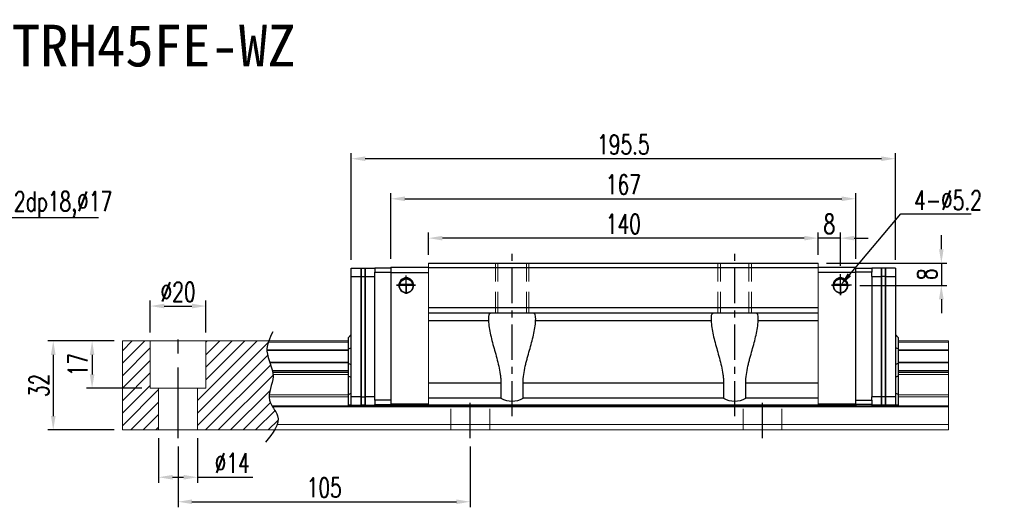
# Model space of a CAD drawing. Header units: millimetres. Extents: x 740 to 1274, y 165 to 624.
# Tile 3 of 3: x 920 to 1274, y 165 to 340. Entities that reach past the tile are written whole.
import ezdxf
from ezdxf import colors
from ezdxf.entities.mleader import LeaderData, LeaderLine
from ezdxf.enums import TextEntityAlignment as Align
from ezdxf.math import Vec2, Vec3

# ---------------------------------------------------------------- set-up
doc = ezdxf.new("R2010")
doc.units = ezdxf.units.MM
doc.header["$LTSCALE"] = 2
doc.header["$PDSIZE"] = -1
for name, pattern in [('CENTER', [10.16, 6.35, -1.27, 1.27, -1.27]), ('DASHED', [0.75, 0.5, -0.25]), ('HIDDEN', [1.905, 1.27, -0.635])]:
    doc.linetypes.add(name, pattern=pattern)
for name, color, linetype in [('2', 7, 'Continuous'), ('CHA', 2, 'Continuous'), ('CL', 1, 'CENTER'), ('DIM', 4, 'Continuous'), ('HID', 2, 'DASHED'), ('OUT', 3, 'Continuous')]:
    doc.layers.add(name, color=color, linetype=linetype)
doc.styles.add('DIM-7', font='SIMPLEX.shx', dxfattribs={"width": 0.7, "bigfont": 'chineset.shx'})
doc.styles.add('T', font='kaiu.ttf')
doc.dimstyles.new('CNS', dxfattribs={"dimtxt": 3.5, "dimasz": 2.5, "dimexe": 1, "dimexo": 1.5, "dimgap": 0.09, "dimtad": 0, "dimdsep": 46, "dimtxsty": 'DIM-7', "dimcen": 0.09, "dimclrd": 1, "dimclre": 1, "dimclrt": 4, "dimadec": 0, "dimazin": 0, "dimtfac": 1, "dimtix": 1, "dimtmove": 2, "dimatfit": 3, "dimfxl": 1, "dimtvp": 0.971429, "dimtolj": 1, "dimarcsym": 0})

# ---------------------------------------------------------------- blocks, each defined once
blk = doc.blocks.new('*D7')
at = {"color": 7, "lineweight": -2}
for p, q in [((977.14, 186.53), (977.14, 164.72)), ((1082.14, 186.53), (1082.14, 164.72)), ((982.14, 166.72), (1077.14, 166.72))]:
    blk.add_line(p, q, dxfattribs=at)
at = {"color": 7}
for points in [[(982.14, 167.55), (982.14, 165.88), (977.14, 166.72)], [(1077.14, 167.55), (1077.14, 165.88), (1082.14, 166.72)]]:
    blk.add_solid(points, dxfattribs=at)
at = {"layer": 'DEFPOINTS', "color": 0}
for p in [(977.14, 189.53), (1082.14, 189.53), (1082.14, 166.72)]:
    blk.add_point(p, dxfattribs=at)
at = {"color": 7, "insert": (1029.64, 171.82), "char_height": 7, "attachment_point": 5, "style": 'DIM-7'}
blk.add_mtext('\\A1;105', dxfattribs=at)
blk = doc.blocks.new('*D14')
at = {"color": 7, "lineweight": -2}
for p, q in [((967.14, 227.53), (967.14, 239.08)), ((972.14, 237.08), (982.14, 237.08)), ((987.14, 227.53), (987.14, 239.08))]:
    blk.add_line(p, q, dxfattribs=at)
at = {"color": 7}
for points in [[(972.14, 237.92), (972.14, 236.25), (967.14, 237.08)], [(982.14, 237.92), (982.14, 236.25), (987.14, 237.08)]]:
    blk.add_solid(points, dxfattribs=at)
at = {"layer": 'DEFPOINTS', "color": 0}
for p in [(987.14, 237.08), (967.14, 224.53), (987.14, 224.53)]:
    blk.add_point(p, dxfattribs=at)
at = {"color": 7, "insert": (977.14, 242.18), "char_height": 7, "attachment_point": 5, "style": 'DIM-7'}
blk.add_mtext('\\A1;%%C20', dxfattribs=at)
blk = doc.blocks.new('*D15')
at = {"color": 7, "lineweight": -2}
for p, q in [((954.14, 224.53), (944.24, 224.53)), ((946.24, 219.53), (946.24, 212.53)), ((964.14, 207.53), (944.24, 207.53))]:
    blk.add_line(p, q, dxfattribs=at)
at = {"color": 7}
for points in [[(945.41, 219.53), (947.08, 219.53), (946.24, 224.53)], [(945.41, 212.53), (947.08, 212.53), (946.24, 207.53)]]:
    blk.add_solid(points, dxfattribs=at)
at = {"layer": 'DEFPOINTS', "color": 0}
for p in [(957.14, 224.53), (946.24, 207.53), (967.14, 207.53)]:
    blk.add_point(p, dxfattribs=at)
at = {"color": 7, "insert": (941.14, 216.03), "char_height": 7, "attachment_point": 5, "rotation": 90, "style": 'DIM-7'}
blk.add_mtext('\\A1;17', dxfattribs=at)
blk = doc.blocks.new('*D16')
at = {"color": 7, "lineweight": -2}
for p, q in [((954.14, 224.53), (930.28, 224.53)), ((932.28, 219.53), (932.28, 197.53)), ((954.14, 192.53), (930.28, 192.53))]:
    blk.add_line(p, q, dxfattribs=at)
at = {"color": 7}
for points in [[(931.45, 219.53), (933.12, 219.53), (932.28, 224.53)], [(931.45, 197.53), (933.12, 197.53), (932.28, 192.53)]]:
    blk.add_solid(points, dxfattribs=at)
at = {"layer": 'DEFPOINTS', "color": 0}
for p in [(957.14, 224.53), (932.28, 192.53), (957.14, 192.53)]:
    blk.add_point(p, dxfattribs=at)
at = {"color": 7, "insert": (927.18, 208.53), "char_height": 7, "attachment_point": 5, "rotation": 90, "style": 'DIM-7'}
blk.add_mtext('\\A1;32', dxfattribs=at)
blk = doc.blocks.new('*D17')
at = {"color": 7, "lineweight": -2}
for p, q in [((1207.14, 255.53), (1207.14, 263.5)), ((1215.14, 251.53), (1215.14, 263.5)), ((1202.14, 261.5), (1197.14, 261.5)), ((1215.14, 261.5), (1207.14, 261.5)), ((1220.14, 261.5), (1225.14, 261.5))]:
    blk.add_line(p, q, dxfattribs=at)
at = {"color": 7}
for points in [[(1202.14, 262.33), (1202.14, 260.67), (1207.14, 261.5)], [(1220.14, 262.33), (1220.14, 260.67), (1215.14, 261.5)]]:
    blk.add_solid(points, dxfattribs=at)
at = {"layer": 'DEFPOINTS', "color": 0}
for p in [(1207.14, 261.5), (1207.14, 252.53), (1215.14, 248.53)]:
    blk.add_point(p, dxfattribs=at)
at = {"color": 7, "insert": (1211.14, 266.6), "char_height": 7, "attachment_point": 5, "style": 'DIM-7'}
blk.add_mtext('\\A1;8', dxfattribs=at)
blk = doc.blocks.new('*D19')
at = {"color": 7, "lineweight": -2}
for p, q in [((1067.14, 255.53), (1067.14, 263.5)), ((1207.14, 255.53), (1207.14, 263.5)), ((1202.14, 261.5), (1072.14, 261.5))]:
    blk.add_line(p, q, dxfattribs=at)
at = {"color": 7}
for points in [[(1072.14, 262.33), (1072.14, 260.67), (1067.14, 261.5)], [(1202.14, 262.33), (1202.14, 260.67), (1207.14, 261.5)]]:
    blk.add_solid(points, dxfattribs=at)
at = {"layer": 'DEFPOINTS', "color": 0}
for p in [(1067.14, 261.5), (1067.14, 252.53), (1207.14, 252.53)]:
    blk.add_point(p, dxfattribs=at)
at = {"color": 7, "insert": (1137.14, 266.6), "char_height": 7, "attachment_point": 5, "style": 'DIM-7'}
blk.add_mtext('\\A1;140', dxfattribs=at)
blk = doc.blocks.new('*D6')
at = {"color": 7, "lineweight": -2}
for p, q in [((1039.39, 253.68), (1039.39, 292.05)), ((1234.89, 253.68), (1234.89, 292.05)), ((1229.89, 290.05), (1044.39, 290.05))]:
    blk.add_line(p, q, dxfattribs=at)
at = {"color": 7}
for points in [[(1044.39, 290.89), (1044.39, 289.22), (1039.39, 290.05)], [(1229.89, 290.89), (1229.89, 289.22), (1234.89, 290.05)]]:
    blk.add_solid(points, dxfattribs=at)
at = {"layer": 'DEFPOINTS', "color": 0}
for p in [(1039.39, 290.05), (1039.39, 250.68), (1234.89, 250.68)]:
    blk.add_point(p, dxfattribs=at)
at = {"color": 7, "insert": (1137.14, 295.15), "char_height": 7, "attachment_point": 5, "style": 'DIM-7'}
blk.add_mtext('\\A1;195.5', dxfattribs=at)
blk = doc.blocks.new('*D20')
at = {"color": 7, "lineweight": -2}
for p, q in [((1251.41, 257.53), (1251.41, 262.53)), ((1210.14, 252.53), (1253.41, 252.53)), ((1251.41, 252.53), (1251.41, 244.53)), ((1222.14, 244.53), (1253.41, 244.53)), ((1251.41, 239.53), (1251.41, 234.53))]:
    blk.add_line(p, q, dxfattribs=at)
at = {"color": 7}
for points in [[(1250.58, 257.53), (1252.24, 257.53), (1251.41, 252.53)], [(1250.58, 239.53), (1252.24, 239.53), (1251.41, 244.53)]]:
    blk.add_solid(points, dxfattribs=at)
at = {"layer": 'DEFPOINTS', "color": 0}
for p in [(1207.14, 252.53), (1219.14, 244.53), (1251.41, 244.53)]:
    blk.add_point(p, dxfattribs=at)
at = {"color": 7, "insert": (1246.31, 248.53), "char_height": 7, "attachment_point": 5, "rotation": 90, "style": 'DIM-7'}
blk.add_mtext('\\A1;8', dxfattribs=at)
blk = doc.blocks.new('*D22')
at = {"layer": 'DEFPOINTS', "color": 0}
for p in [(1220.64, 275.66), (1053.64, 251.03), (1220.64, 251.03)]:
    blk.add_point(p, dxfattribs=at)
at = {"layer": 'DIM', "color": 7, "lineweight": -2}
for p, q in [((1053.64, 254.03), (1053.64, 277.66)), ((1220.64, 254.03), (1220.64, 277.66)), ((1058.64, 275.66), (1215.64, 275.66))]:
    blk.add_line(p, q, dxfattribs=at)
at = {"layer": 'DIM', "color": 7}
for points in [[(1058.64, 276.49), (1058.64, 274.82), (1053.64, 275.66)], [(1215.64, 276.49), (1215.64, 274.82), (1220.64, 275.66)]]:
    blk.add_solid(points, dxfattribs=at)
at = {"layer": 'DIM', "color": 7, "insert": (1137.14, 280.76), "char_height": 7, "attachment_point": 5, "style": 'DIM-7'}
blk.add_mtext('\\A1;167', dxfattribs=at)
blk = doc.blocks.new('*D27')
at = {"color": 7, "lineweight": -2}
for p, q in [((970.14, 189.53), (970.14, 173.53)), ((984.14, 189.53), (984.14, 173.53)), ((975.14, 175.53), (979.14, 175.53)), ((984.14, 175.53), (1004.01, 175.53))]:
    blk.add_line(p, q, dxfattribs=at)
at = {"color": 7}
for points in [[(975.14, 176.36), (975.14, 174.69), (970.14, 175.53)], [(979.14, 176.36), (979.14, 174.69), (984.14, 175.53)]]:
    blk.add_solid(points, dxfattribs=at)
at = {"layer": 'DEFPOINTS', "color": 0}
for p in [(970.14, 192.53), (984.14, 192.53), (984.14, 175.53)]:
    blk.add_point(p, dxfattribs=at)
at = {"color": 7, "insert": (996.57, 180.63), "char_height": 7, "attachment_point": 5, "style": 'DIM-7'}
blk.add_mtext('\\A1;%%C14', dxfattribs=at)

msp = doc.modelspace()

# ---------------------------------------------------------------- hatches: boundary and pattern name
at = {"layer": 'DIM'}
h = msp.add_hatch(dxfattribs=at)
h.set_pattern_fill('ANSI31', color=0, style=0)
h.set_pattern_definition([(45, (653.1927, 51.7507), (-2.245064, 2.245064), [])])
edge = h.paths.add_edge_path()
edge.add_spline(control_points=[(1010.042, 216.963), (1009.578, 218.264), (1009.117, 219.64), (1009.073, 221.018), (1009.072, 221.102)], knot_values=[7.0410379, 7.0410379, 7.0410379, 7.0410379, 11.0834181, 11.3490412, 11.3490412, 11.3490412, 11.3490412], degree=3, periodic=0)
edge.add_spline(control_points=[(1009.072, 221.102), (1009.07, 221.2), (1009.071, 221.298), (1009.074, 221.396)], knot_values=[6.7346274, 6.7346274, 6.7346274, 6.7346274, 7.0410379, 7.0410379, 7.0410379, 7.0410379], degree=3, periodic=0)
edge.add_spline(control_points=[(1009.074, 221.396), (1009.098, 222.3), (1009.288, 223.204), (1009.575, 224.108)], knot_values=[3.908874, 3.908874, 3.908874, 3.908874, 6.7346274, 6.7346274, 6.7346274, 6.7346274], degree=3, periodic=0)
edge.add_spline(control_points=[(1009.575, 224.108), (1009.62, 224.249), (1009.667, 224.391), (1009.716, 224.533)], knot_values=[3.466366, 3.466366, 3.466366, 3.466366, 3.908874, 3.908874, 3.908874, 3.908874], degree=3, periodic=0)
edge.add_line((1009.713, 224.533), (987.141, 224.533))
edge.add_line((987.141, 224.533), (987.141, 207.533))
edge.add_line((987.141, 207.533), (984.141, 207.533))
edge.add_line((984.141, 207.533), (984.141, 192.533))
edge.add_line((984.141, 192.533), (1011.783, 192.533))
edge.add_spline(control_points=[(1011.783, 192.533), (1012.188, 193.203), (1012.519, 193.87), (1012.744, 194.533)], knot_values=[35.0876755, 35.0876755, 35.0876755, 35.0876755, 37.2888756, 37.2888756, 37.2888756, 37.2888756], degree=3, periodic=0)
edge.add_spline(control_points=[(1012.744, 194.533), (1013.103, 195.586), (1013.284, 197.71), (1011.784, 199.758), (1011.104, 200.826)], knot_values=[27.949439, 27.949439, 27.949439, 27.949439, 31.4503537, 35.0876755, 35.0876755, 35.0876755, 35.0876755], degree=3, periodic=0)
edge.add_spline(control_points=[(1011.104, 200.826), (1011.029, 200.943), (1010.955, 201.061), (1010.883, 201.179)], knot_values=[27.5490533, 27.5490533, 27.5490533, 27.5490533, 27.949439, 27.949439, 27.949439, 27.949439], degree=3, periodic=0)
edge.add_spline(control_points=[(1010.883, 201.179), (1010.481, 201.837), (1009.918, 202.917), (1009.805, 204.051), (1009.809, 204.49)], knot_values=[23.9494384, 23.9494384, 23.9494384, 23.9494384, 26.1777675, 27.5490533, 27.5490533, 27.5490533, 27.5490533], degree=3, periodic=0)
edge.add_spline(control_points=[(1009.809, 204.49), (1009.812, 204.724), (1009.828, 204.96), (1009.855, 205.197)], knot_values=[23.2175338, 23.2175338, 23.2175338, 23.2175338, 23.9494384, 23.9494384, 23.9494384, 23.9494384], degree=3, periodic=0)
edge.add_spline(control_points=[(1009.855, 205.197), (1010.098, 207.338), (1011.343, 209.833), (1011.268, 212.249), (1011.251, 212.471)], knot_values=[15.9420699, 15.9420699, 15.9420699, 15.9420699, 22.5462419, 23.2175338, 23.2175338, 23.2175338, 23.2175338], degree=3, periodic=0)
edge.add_spline(control_points=[(1011.251, 212.471), (1011.233, 212.708), (1011.205, 212.943), (1011.167, 213.178)], knot_values=[15.228195, 15.228195, 15.228195, 15.228195, 15.9420699, 15.9420699, 15.9420699, 15.9420699], degree=3, periodic=0)
edge.add_spline(control_points=[(1011.167, 213.178), (1011.14, 213.346), (1011.109, 213.512), (1011.073, 213.679)], knot_values=[14.7203513, 14.7203513, 14.7203513, 14.7203513, 15.228195, 15.228195, 15.228195, 15.228195], degree=3, periodic=0)
edge.add_spline(control_points=[(1011.073, 213.679), (1011.053, 213.772), (1011.033, 213.865), (1011.01, 213.957)], knot_values=[14.4372251, 14.4372251, 14.4372251, 14.4372251, 14.7203513, 14.7203513, 14.7203513, 14.7203513], degree=3, periodic=0)
edge.add_spline(control_points=[(1011.01, 213.957), (1010.793, 214.869), (1010.469, 215.771), (1010.147, 216.669)], knot_values=[11.6531458, 11.6531458, 11.6531458, 11.6531458, 14.4372251, 14.4372251, 14.4372251, 14.4372251], degree=3, periodic=0)
edge.add_spline(control_points=[(1010.147, 216.669), (1010.112, 216.767), (1010.077, 216.865), (1010.042, 216.963)], knot_values=[11.3490412, 11.3490412, 11.3490412, 11.3490412, 11.6531458, 11.6531458, 11.6531458, 11.6531458], degree=3, periodic=0)
edge.add_line((1010.042, 216.963), (1010.042, 216.963))
h.paths.add_polyline_path([(967.141, 224.533), (957.141, 224.533), (957.141, 192.533), (970.141, 192.533), (970.141, 207.533), (967.141, 207.533)])

# ---------------------------------------------------------------- linework, layer by layer
at = {"layer": '2', "color": 0, "linetype": 'Continuous'}
for p, q in [((1039.391, 250.683), (1042.891, 250.683)), ((1039.391, 247.683), (1039.391, 250.683)), ((1039.391, 204.433), (1039.391, 247.683)), ((1039.391, 247.683), (1042.891, 247.683)), ((1042.891, 250.683), (1042.891, 247.683)), ((1042.891, 250.683), (1044.391, 250.683)), ((1042.891, 247.683), (1042.891, 250.683)), ((1042.891, 247.683), (1042.891, 204.433)), ((1042.891, 247.683), (1044.391, 247.683)), ((1042.891, 204.433), (1042.891, 247.683)), ((1044.391, 250.683), (1044.391, 247.683)), ((1044.391, 250.683), (1047.891, 250.683)), ((1044.391, 247.683), (1044.391, 250.683)), ((1044.391, 247.683), (1044.391, 204.433)), ((1044.391, 204.433), (1044.391, 247.683)), ((1044.391, 247.683), (1047.891, 247.683)), ((1053.641, 250.733), (1047.891, 250.733)), ((1047.891, 250.733), (1047.891, 249.233)), ((1047.891, 247.682), (1047.891, 249.233)), ((1047.891, 249.233), (1053.641, 249.233)), ((1047.891, 247.683), (1047.891, 247.733)), ((1047.891, 204.433), (1047.891, 247.683)), ((1053.641, 251.033), (1053.641, 249.133)), ((1053.641, 251.033), (1067.141, 251.033)), ((1053.641, 249.133), (1067.141, 249.133)), ((1053.641, 249.133), (1053.641, 201.833)), ((1207.141, 251.033), (1220.641, 251.033)), ((1220.641, 249.133), (1207.141, 249.133)), ((1220.641, 249.133), (1220.641, 251.033)), ((1220.641, 250.733), (1226.391, 250.733)), ((1226.391, 249.233), (1220.641, 249.233)), ((1220.641, 201.833), (1220.641, 249.133)), ((1226.391, 250.733), (1226.391, 249.233)), ((1229.891, 250.683), (1226.391, 250.683)), ((1226.391, 247.682), (1226.391, 249.233)), ((1226.391, 247.733), (1226.391, 247.683)), ((1226.391, 247.683), (1226.391, 204.433)), ((1226.391, 247.683), (1229.891, 247.683)), ((1231.391, 250.683), (1229.891, 250.683)), ((1229.891, 247.683), (1229.891, 250.683)), ((1229.891, 250.683), (1229.891, 247.683)), ((1231.391, 247.683), (1229.891, 247.683)), ((1229.891, 204.433), (1229.891, 247.683)), ((1229.891, 247.683), (1229.891, 204.433)), ((1231.391, 247.683), (1231.391, 250.683)), ((1231.391, 250.683), (1231.391, 247.683)), ((1234.891, 250.683), (1231.391, 250.683)), ((1231.391, 204.433), (1231.391, 247.683)), ((1231.391, 247.683), (1231.391, 204.433)), ((1231.391, 247.683), (1234.891, 247.683)), ((1234.891, 250.683), (1234.891, 247.683)), ((1234.891, 247.683), (1234.891, 204.433)), ((1056.541, 244.533), (1061.741, 244.533)), ((1061.45, 244.807), (1056.832, 244.807)), ((1061.421, 244.833), (1056.861, 244.833)), ((1212.541, 244.533), (1217.741, 244.533)), ((1217.45, 244.807), (1212.832, 244.807)), ((1217.421, 244.833), (1212.861, 244.833)), ((1038.391, 225.833), (1039.391, 226.833)), ((1235.891, 225.833), (1234.891, 226.833)), ((1038.391, 221.685), (1038.391, 225.833)), ((1235.891, 225.833), (1235.891, 221.685)), ((1038.391, 221.685), (1039.391, 222.049)), ((1038.391, 216.38), (1038.391, 221.685)), ((1235.891, 221.685), (1234.891, 222.049)), ((1235.891, 221.685), (1235.891, 216.38)), ((1038.391, 216.38), (1039.391, 216.016)), ((1038.391, 211.911), (1038.391, 216.38)), ((1235.891, 216.38), (1234.891, 216.016)), ((1235.891, 216.38), (1235.891, 211.911)), ((1038.391, 205.321), (1038.391, 211.911)), ((1038.391, 211.911), (1039.391, 211.547)), ((1235.891, 211.911), (1234.891, 211.547)), ((1235.891, 211.911), (1235.891, 205.321)), ((1038.391, 205.321), (1039.391, 205.735)), ((1038.391, 201.433), (1038.391, 205.321)), ((1235.891, 205.321), (1234.891, 205.735)), ((1235.891, 205.321), (1235.891, 201.433)), ((1042.891, 204.433), (1039.391, 204.433)), ((1039.391, 201.433), (1039.391, 204.433)), ((1042.891, 204.433), (1044.391, 204.433)), ((1042.891, 204.433), (1042.891, 201.433)), ((1042.891, 201.433), (1042.891, 204.433)), ((1044.391, 204.433), (1044.391, 201.433)), ((1044.391, 201.433), (1044.391, 204.433)), ((1047.891, 204.433), (1044.391, 204.433)), ((1047.891, 203.233), (1047.891, 204.433)), ((1047.891, 204.383), (1047.891, 204.433)), ((1047.891, 203.233), (1047.891, 201.733)), ((1053.641, 203.233), (1047.891, 203.233)), ((1047.891, 201.733), (1053.641, 201.733)), ((1047.891, 201.433), (1047.891, 201.733)), ((1053.641, 201.433), (1053.641, 201.833)), ((1067.141, 201.833), (1053.641, 201.833)), ((1220.641, 201.833), (1207.141, 201.833)), ((1220.641, 203.233), (1226.391, 203.233)), ((1220.641, 201.833), (1220.641, 201.433)), ((1226.391, 201.733), (1220.641, 201.733)), ((1226.391, 203.233), (1226.391, 204.433)), ((1226.391, 204.433), (1226.391, 204.383)), ((1229.891, 204.433), (1226.391, 204.433)), ((1226.391, 203.233), (1226.391, 201.733)), ((1226.391, 201.733), (1226.391, 201.433)), ((1231.391, 204.433), (1229.891, 204.433)), ((1229.891, 201.433), (1229.891, 204.433)), ((1229.891, 204.433), (1229.891, 201.433)), ((1231.391, 201.433), (1231.391, 204.433)), ((1234.891, 204.433), (1231.391, 204.433)), ((1231.391, 204.433), (1231.391, 201.433)), ((1234.891, 204.433), (1234.891, 201.433)), ((1039.391, 201.433), (1038.391, 201.433)), ((1039.391, 201.433), (1042.891, 201.433)), ((1044.391, 201.433), (1042.891, 201.433)), ((1044.391, 201.433), (1047.891, 201.433)), ((1053.641, 201.433), (1067.141, 201.433)), ((1207.141, 201.433), (1220.641, 201.433)), ((1229.891, 201.433), (1226.391, 201.433)), ((1231.391, 201.433), (1229.891, 201.433)), ((1234.891, 201.433), (1231.391, 201.433)), ((1235.891, 201.433), (1234.891, 201.433))]:
    msp.add_line(p, q, dxfattribs=at)
for centre, radius, start, end in [((1059.141, 244.533), 2.7, 90, 270), ((1059.141, 244.533), 2.6, 90, 270), ((1059.141, 244.533), 2.7, 270, 90), ((1059.141, 244.533), 2.6, 270, 90), ((1215.141, 244.533), 2.7, 90, 270), ((1215.141, 244.533), 2.6, 90, 270), ((1215.141, 244.533), 2.7, 270, 90), ((1215.141, 244.533), 2.6, 270, 90)]:
    msp.add_arc(centre, radius, start, end, dxfattribs=at)
at = {"layer": '2', "color": 0, "linetype": 'Continuous', "extrusion": (0, 0, -1)}
for centre, start, end in [((-1059.141, 244.533), 7.49472, 90), ((-1059.141, 244.533), 90, 172.50528), ((-1215.141, 244.533), 7.49472, 90), ((-1215.141, 244.533), 90, 172.50528)]:
    msp.add_arc(centre, 2.3, start, end, dxfattribs=at)
at = {"layer": '2', "color": 0, "linetype": 'Continuous'}
for points, knots in [([(1056.832, 244.807), (1056.859, 245.04), (1056.921, 245.267), (1057.093, 245.672), (1057.204, 245.857), (1057.52, 246.258), (1057.748, 246.453), (1058.167, 246.697), (1058.349, 246.776), (1058.662, 246.863), (1058.784, 246.887), (1058.986, 246.908), (1059.064, 246.912), (1059.141, 246.912)], [0, 0, 0, 0, 0.187135, 0.187135, 0.3722972, 0.3722972, 0.651232, 0.651232, 0.8354912, 0.8354912, 0.9393137, 0.9393137, 1, 1, 1, 1]), ([(1059.141, 246.912), (1059.267, 246.912), (1059.394, 246.901), (1059.69, 246.851), (1059.853, 246.801), (1060.292, 246.618), (1060.548, 246.445), (1060.94, 246.052), (1061.092, 245.845), (1061.303, 245.425), (1061.377, 245.218), (1061.432, 244.937), (1061.442, 244.873), (1061.45, 244.807)], [0, 0, 0, 0, 0.0998047, 0.0998047, 0.2515472, 0.2515472, 0.5439534, 0.5439534, 0.769985, 0.769985, 0.9482846, 0.9482846, 1, 1, 1, 1]), ([(1212.832, 244.807), (1212.859, 245.04), (1212.921, 245.267), (1213.093, 245.672), (1213.204, 245.857), (1213.52, 246.258), (1213.748, 246.453), (1214.167, 246.697), (1214.349, 246.776), (1214.662, 246.863), (1214.784, 246.887), (1214.986, 246.908), (1215.064, 246.912), (1215.141, 246.912)], [0, 0, 0, 0, 0.187135, 0.187135, 0.3722972, 0.3722972, 0.651232, 0.651232, 0.8354912, 0.8354912, 0.9393137, 0.9393137, 1, 1, 1, 1]), ([(1215.141, 246.912), (1215.267, 246.912), (1215.394, 246.901), (1215.69, 246.851), (1215.853, 246.801), (1216.292, 246.618), (1216.548, 246.445), (1216.94, 246.052), (1217.092, 245.845), (1217.303, 245.425), (1217.377, 245.218), (1217.432, 244.937), (1217.442, 244.873), (1217.45, 244.807)], [0, 0, 0, 0, 0.0998047, 0.0998047, 0.2515472, 0.2515472, 0.5439535, 0.5439535, 0.7699851, 0.7699851, 0.9482847, 0.9482847, 1, 1, 1, 1])]:
    msp.add_open_spline(points, degree=3, knots=knots, dxfattribs=at)
for points in [[(1056.861, 244.833), (1056.851, 244.824), (1056.842, 244.816), (1056.832, 244.807)], [(1061.45, 244.807), (1061.44, 244.816), (1061.431, 244.824), (1061.421, 244.833)], [(1212.832, 244.807), (1212.842, 244.816), (1212.851, 244.824), (1212.861, 244.833)], [(1217.421, 244.833), (1217.431, 244.824), (1217.44, 244.816), (1217.45, 244.807)]]:
    msp.add_open_spline(points, degree=3, dxfattribs=at)
at = {"layer": 'CL', "color": 0}
for p, q in [((1097.141, 197.433), (1097.141, 256.533)), ((1177.141, 197.433), (1177.141, 256.533)), ((1082.141, 189.533), (1082.141, 204.683)), ((1187.141, 189.533), (1187.141, 204.433))]:
    msp.add_line(p, q, dxfattribs=at)
at = {"layer": 'CL', "color": 0, "ltscale": 2}
msp.add_line((977.141, 189.533), (977.141, 227.533), dxfattribs=at)
at = {"layer": 'DIM', "color": 0}
for p, q in [((1059.141, 241.442), (1059.141, 248.112)), ((1215.141, 241.055), (1215.141, 248.533)), ((1062.501, 244.533), (1055.648, 244.533)), ((1055.648, 244.533), (1059.141, 244.533)), ((1059.141, 244.533), (1062.501, 244.533)), ((1059.141, 244.533), (1059.141, 241.442)), ((1219.141, 244.533), (1211.924, 244.533)), ((1211.924, 244.533), (1215.141, 244.533)), ((1215.141, 244.533), (1218.352, 244.533)), ((1215.141, 244.533), (1215.141, 241.055))]:
    msp.add_line(p, q, dxfattribs=at)
msp.add_open_spline([(1011.131, 227.861), (1010.047, 225.522), (1007.581, 220.205), (1013.295, 212.123), (1007.866, 203.721), (1015.413, 196.526), (1011.157, 191.383), (1008.496, 188.168)], degree=3, knots=[0, 0, 0, 0, 7.306661, 16.6133617, 25.3207242, 31.5867608, 42.0326146, 42.0326146, 42.0326146, 42.0326146], dxfattribs=at)
at = {"layer": 'HID', "color": 7, "linetype": 'HIDDEN', "lineweight": 0, "ltscale": 3}
for p, q in [((1091.141, 234.533), (1091.141, 252.533)), ((1091.991, 234.533), (1091.991, 252.533)), ((1102.291, 234.533), (1102.291, 252.533)), ((1103.141, 234.533), (1103.141, 252.533)), ((1171.141, 234.533), (1171.141, 252.533)), ((1171.991, 234.533), (1171.991, 252.533)), ((1182.291, 234.533), (1182.291, 252.533)), ((1183.141, 234.533), (1183.141, 252.533))]:
    msp.add_line(p, q, dxfattribs=at)
at = {"layer": 'HID', "color": 0, "linetype": 'HIDDEN', "lineweight": 0, "ltscale": 3}
for p, q in [((1075.141, 192.533), (1075.141, 201.433)), ((1089.141, 192.533), (1089.141, 201.433)), ((1180.141, 192.533), (1180.141, 201.433)), ((1194.141, 192.533), (1194.141, 201.433))]:
    msp.add_line(p, q, dxfattribs=at)
at = {"layer": 'OUT', "color": 7, "linetype": 'Continuous', "lineweight": 15}
for p, q in [((1067.141, 252.533), (1067.141, 201.433)), ((1207.141, 252.533), (1207.141, 201.433))]:
    msp.add_line(p, q, dxfattribs=at)
at = {"layer": 'OUT', "color": 7}
for p, q in [((1067.141, 252.533), (1207.141, 252.533)), ((1207.141, 250.783), (1067.141, 250.783)), ((1207.141, 236.433), (1067.141, 236.433)), ((1207.141, 234.533), (1067.141, 234.533)), ((1067.141, 231.903), (1088.662, 231.903)), ((1105.62, 231.903), (1168.662, 231.903)), ((1185.62, 231.903), (1207.141, 231.903)), ((1067.141, 209.433), (1093.141, 209.433)), ((1093.141, 209.433), (1093.141, 203.933)), ((1101.141, 203.933), (1101.141, 209.433)), ((1101.141, 209.433), (1173.141, 209.433)), ((1173.141, 209.433), (1173.141, 203.933)), ((1181.141, 203.933), (1181.141, 209.433)), ((1181.141, 209.433), (1207.141, 209.433)), ((1093.141, 203.933), (1067.141, 203.933)), ((1173.141, 203.933), (1101.141, 203.933)), ((1207.141, 203.933), (1181.141, 203.933)), ((1207.141, 201.433), (1067.141, 201.433))]:
    msp.add_line(p, q, dxfattribs=at)
at = {"layer": 'OUT', "color": 0, "linetype": 'Continuous', "lineweight": 15}
for p, q in [((957.141, 224.533), (1038.391, 224.533)), ((957.141, 192.533), (957.141, 224.533)), ((967.141, 207.533), (967.141, 224.533)), ((987.141, 207.533), (987.141, 224.533)), ((1009.575, 224.108), (1038.391, 224.108)), ((1235.891, 224.533), (1253.946, 224.533)), ((1235.891, 224.108), (1253.946, 224.108)), ((1253.946, 224.108), (1253.946, 224.533)), ((1253.946, 221.396), (1253.946, 224.108)), ((1009.072, 221.102), (1038.391, 221.102)), ((1009.074, 221.396), (1038.391, 221.396)), ((1235.891, 221.396), (1253.946, 221.396)), ((1235.891, 221.102), (1253.946, 221.102)), ((1253.946, 221.102), (1253.946, 221.396)), ((1253.946, 216.963), (1253.946, 221.102)), ((1010.042, 216.963), (1038.391, 216.963)), ((1010.147, 216.669), (1038.391, 216.669)), ((1235.891, 216.963), (1253.946, 216.963)), ((1235.891, 216.669), (1253.946, 216.669)), ((1253.946, 216.669), (1253.946, 216.963)), ((1253.946, 213.957), (1253.946, 216.669)), ((1011.01, 213.957), (1038.391, 213.957)), ((1011.073, 213.679), (1038.391, 213.679)), ((1011.167, 213.178), (1038.391, 213.178)), ((1011.251, 212.471), (1038.391, 212.471)), ((1235.891, 213.957), (1253.946, 213.957)), ((1235.891, 213.679), (1253.946, 213.679)), ((1235.891, 213.178), (1253.946, 213.178)), ((1235.891, 212.471), (1253.946, 212.471)), ((1253.946, 213.679), (1253.946, 213.957)), ((1253.946, 213.178), (1253.946, 213.679)), ((1253.946, 212.471), (1253.946, 213.178)), ((1253.946, 205.197), (1253.946, 212.471)), ((967.141, 207.533), (987.141, 207.533)), ((970.141, 192.533), (970.141, 207.533)), ((984.141, 192.533), (984.141, 207.533)), ((1009.809, 204.49), (1038.391, 204.49)), ((1009.855, 205.197), (1038.391, 205.197)), ((1235.891, 205.197), (1253.946, 205.197)), ((1235.891, 204.49), (1253.946, 204.49)), ((1253.946, 204.49), (1253.946, 205.197)), ((1253.946, 201.179), (1253.946, 204.49)), ((1010.883, 201.179), (1253.946, 201.179)), ((1011.104, 200.826), (1253.946, 200.826)), ((1253.946, 200.826), (1253.946, 201.179)), ((1253.946, 194.533), (1253.946, 200.826)), ((957.141, 192.533), (1253.946, 192.533)), ((1012.744, 194.533), (1253.946, 194.533)), ((1253.946, 192.533), (1253.946, 194.533))]:
    msp.add_line(p, q, dxfattribs=at)
at = {"layer": 'OUT', "color": 7}
for centre in [(1097.141, 211.433), (1177.141, 211.433)]:
    msp.add_arc(centre, 8.5, 241.92751, 298.07249, dxfattribs=at)
for points, knots in [([(1089.852, 234.533), (1089.722, 234.533), (1089.6, 234.521), (1089.381, 234.47), (1089.283, 234.431), (1089.109, 234.326), (1089.033, 234.259), (1088.902, 234.093), (1088.847, 233.993), (1088.759, 233.768), (1088.726, 233.642), (1088.676, 233.36), (1088.66, 233.204), (1088.633, 232.702), (1088.642, 232.324), (1088.662, 231.903)], [0, 0, 0, 0, 0.125, 0.125, 0.25, 0.25, 0.375, 0.375, 0.5, 0.5, 0.625, 0.625, 0.75, 0.75, 1, 1, 1, 1]), ([(1105.62, 231.903), (1105.64, 232.32), (1105.65, 232.698), (1105.613, 233.372), (1105.568, 233.651), (1105.437, 233.99), (1105.382, 234.09), (1105.251, 234.257), (1105.175, 234.324), (1104.913, 234.484), (1104.69, 234.533), (1104.431, 234.533)], [0, 0, 0, 0, 0.25, 0.25, 0.5, 0.5, 0.625, 0.625, 0.75, 0.75, 1, 1, 1, 1]), ([(1169.852, 234.533), (1169.722, 234.533), (1169.6, 234.521), (1169.381, 234.47), (1169.283, 234.431), (1169.109, 234.326), (1169.033, 234.259), (1168.902, 234.093), (1168.847, 233.993), (1168.759, 233.768), (1168.726, 233.642), (1168.676, 233.36), (1168.66, 233.204), (1168.633, 232.702), (1168.642, 232.324), (1168.662, 231.903)], [0, 0, 0, 0, 0.125, 0.125, 0.25, 0.25, 0.375, 0.375, 0.5, 0.5, 0.625, 0.625, 0.75, 0.75, 1, 1, 1, 1]), ([(1185.62, 231.903), (1185.64, 232.32), (1185.65, 232.698), (1185.613, 233.372), (1185.568, 233.651), (1185.437, 233.99), (1185.382, 234.09), (1185.251, 234.257), (1185.175, 234.324), (1184.913, 234.484), (1184.69, 234.533), (1184.431, 234.533)], [0, 0, 0, 0, 0.25, 0.25, 0.5, 0.5, 0.625, 0.625, 0.75, 0.75, 1, 1, 1, 1]), ([(1088.662, 231.903), (1088.702, 231.057), (1088.797, 230.199), (1089.065, 228.459), (1089.237, 227.577), (1089.636, 225.784), (1089.864, 224.872), (1090.351, 223.03), (1090.609, 222.104), (1091.133, 220.239), (1091.399, 219.299), (1091.913, 217.401), (1092.161, 216.443), (1092.6, 214.498), (1092.791, 213.511), (1092.995, 212), (1093.049, 211.489), (1093.122, 210.463), (1093.141, 209.948), (1093.141, 209.433)], [0, 0, 0, 0, 0.125, 0.125, 0.25, 0.25, 0.375, 0.375, 0.5, 0.5, 0.625, 0.625, 0.75, 0.75, 0.875, 0.875, 0.9375, 0.9375, 1, 1, 1, 1]), ([(1101.141, 209.433), (1101.141, 210.458), (1101.217, 211.47), (1101.484, 213.47), (1101.674, 214.459), (1102.005, 215.931), (1102.124, 216.42), (1102.37, 217.391), (1102.497, 217.872), (1102.885, 219.305), (1103.151, 220.246), (1103.936, 223.037), (1104.438, 224.855), (1105.037, 227.539), (1105.212, 228.427), (1105.484, 230.191), (1105.58, 231.055), (1105.62, 231.903)], [0, 0, 0, 0, 0.125, 0.125, 0.25, 0.25, 0.3125, 0.3125, 0.375, 0.375, 0.5, 0.5, 0.75, 0.75, 0.875, 0.875, 1, 1, 1, 1]), ([(1168.662, 231.903), (1168.702, 231.057), (1168.797, 230.199), (1169.065, 228.459), (1169.237, 227.577), (1169.636, 225.784), (1169.864, 224.872), (1170.351, 223.03), (1170.609, 222.104), (1171.133, 220.239), (1171.399, 219.299), (1171.913, 217.401), (1172.161, 216.443), (1172.6, 214.498), (1172.791, 213.511), (1172.995, 212), (1173.049, 211.489), (1173.122, 210.463), (1173.141, 209.948), (1173.141, 209.433)], [0, 0, 0, 0, 0.125, 0.125, 0.25, 0.25, 0.375, 0.375, 0.5, 0.5, 0.625, 0.625, 0.75, 0.75, 0.875, 0.875, 0.9375, 0.9375, 1, 1, 1, 1]), ([(1181.141, 209.433), (1181.141, 210.458), (1181.217, 211.47), (1181.484, 213.47), (1181.674, 214.459), (1182.005, 215.931), (1182.124, 216.42), (1182.37, 217.391), (1182.497, 217.872), (1182.885, 219.305), (1183.151, 220.246), (1183.936, 223.037), (1184.438, 224.855), (1185.037, 227.539), (1185.212, 228.427), (1185.484, 230.191), (1185.58, 231.055), (1185.62, 231.903)], [0, 0, 0, 0, 0.125, 0.125, 0.25, 0.25, 0.3125, 0.3125, 0.375, 0.375, 0.5, 0.5, 0.75, 0.75, 0.875, 0.875, 1, 1, 1, 1])]:
    msp.add_open_spline(points, degree=3, knots=knots, dxfattribs=at)

# ---------------------------------------------------------------- texts
at = {"layer": 'CHA', "color": 7, "style": 'T'}
msp.add_text('TRH45FE-WZ', height=15, dxfattribs=at).set_placement((968.399, 330.605), align=Align.MIDDLE)

# ---------------------------------------------------------------- dimensions: what is measured, and where the dimension line sits
at = {"color": 0}
for base, p1, p2, picture, middle in [((1039.391, 290.053), (1234.891, 250.683), (1039.391, 250.683), '*D6', (1137.141, 295.153)), ((1067.141, 261.5), (1207.141, 252.533), (1067.141, 252.533), '*D19', (1137.141, 266.6)), ((1207.141, 261.5), (1215.141, 248.533), (1207.141, 252.533), '*D17', (1211.141, 266.6)), ((1082.141, 166.718), (977.141, 189.533), (1082.141, 189.533), '*D7', (1029.641, 171.818))]:
    dim = msp.add_linear_dim(base=base, p1=p1, p2=p2, dimstyle='CNS', override={"dimscale": 2, "dimgap": 0.8, "dimtad": 1, "dimclrd": 7, "dimclre": 7, "dimclrt": 7, "dimtmove": 1}, dxfattribs=at)
    dim.commit()
    dim.dimension.update_dxf_attribs({"geometry": picture, "text_midpoint": middle})
for base, p1, p2, picture, middle in [((1251.41, 244.533), (1207.141, 252.533), (1219.141, 244.533), '*D20', (1246.31, 248.533)), ((932.283, 192.533), (957.141, 224.533), (957.141, 192.533), '*D16', (927.183, 208.533)), ((946.243, 207.533), (957.141, 224.533), (967.141, 207.533), '*D15', (941.143, 216.033))]:
    dim = msp.add_linear_dim(base=base, p1=p1, p2=p2, angle=90, dimstyle='CNS', override={"dimscale": 2, "dimgap": 0.8, "dimtad": 1, "dimclrd": 7, "dimclre": 7, "dimclrt": 7, "dimtmove": 1}, dxfattribs=at)
    dim.commit()
    dim.dimension.update_dxf_attribs({"geometry": picture, "text_midpoint": middle})
dim = msp.add_linear_dim(base=(987.141, 237.083), p1=(967.141, 224.533), p2=(987.141, 224.533), text='%%C<>', dimstyle='CNS', override={"dimscale": 2, "dimgap": 0.8, "dimtad": 1, "dimclrd": 7, "dimclre": 7, "dimclrt": 7, "dimtmove": 1}, dxfattribs=at)
dim.commit()
dim.dimension.update_dxf_attribs({"geometry": '*D14', "text_midpoint": (977.141, 242.183)})
dim = msp.add_linear_dim(base=(984.141, 175.527), p1=(970.141, 192.533), p2=(984.141, 192.533), angle=180, text='%%C<>', dimstyle='CNS', override={"dimscale": 2, "dimgap": 0.8, "dimtad": 1, "dimclrd": 7, "dimclre": 7, "dimclrt": 7, "dimtmove": 0}, dxfattribs=at)
dim.commit()
dim.dimension.update_dxf_attribs({"geometry": '*D27', "text_midpoint": (996.574, 175.527), "dimtype": 160})
at = {"layer": 'DIM', "color": 0}
dim = msp.add_linear_dim(base=(1220.641, 275.658), p1=(1053.641, 251.033), p2=(1220.641, 251.033), dimstyle='CNS', override={"dimscale": 2, "dimgap": 0.8, "dimtad": 1, "dimclrd": 7, "dimclre": 7, "dimclrt": 7, "dimtmove": 1}, dxfattribs=at)
dim.commit()
dim.dimension.update_dxf_attribs({"geometry": '*D22', "text_midpoint": (1137.141, 280.758)})

# ---------------------------------------------------------------- leaders
at = {"color": 7}
ml = msp.add_multileader_mtext('Standard', dxfattribs=at)
ml.set_content('{\\C7;4-M12dp18,%%C17}', color=4, style='DIM-7')
ml.set_leader_properties(color=7)
ml.build(insert=Vec2(0, 0))
ml.multileader.update_dxf_attribs({"text_left_attachment_type": 6, "text_right_attachment_type": 6, "dogleg_length": 0.36, "arrow_head_size": 5, "scale": 2})
ctx = ml.context
ctx.base_point, ctx.scale, ctx.char_height, ctx.arrow_head_size, ctx.landing_gap_size, ctx.plane_origin = Vec3(895.247, 268.899), 2, 7, 5, 4, Vec3(881.426, 252.533)
ctx.left_attachment, ctx.right_attachment = 6, 6
notes = []
notes.append((ctx, [(0, (1, 1, 0), (894.527, 268.899), (1, 0), 0.72, [(0, [(881.426, 252.533)], 0, [])])]))
ctx.mtext.insert, ctx.mtext.flow_direction = Vec3(899.247, 278.232), 5
at = {"color": 0}
ml = msp.add_multileader_mtext('Standard', dxfattribs=at)
ml.set_content('{\\C7;4-%%C5.2}', color=4, style='DIM-7')
ml.set_leader_properties(color=7)
ml.build(insert=Vec2(0, 0))
ml.multileader.update_dxf_attribs({"text_left_attachment_type": 6, "text_right_attachment_type": 6, "dogleg_length": 0.36, "arrow_head_size": 5, "scale": 2})
ctx = ml.context
ctx.base_point, ctx.scale, ctx.char_height, ctx.arrow_head_size, ctx.landing_gap_size, ctx.plane_origin = Vec3(1237.63, 270.227), 2, 7, 5, 4, Vec3(1198.141, 244.533)
ctx.left_attachment, ctx.right_attachment = 6, 6
notes.append((ctx, [(0, (1, 1, 0), (1236.91, 270.227), (1, 0), 0.72, [(0, [(1215.141, 244.533)], 0, [])])]))
ctx.mtext.insert, ctx.mtext.flow_direction = Vec3(1241.63, 278.627), 5
for ctx, leaders in notes:
    for number, flags, end, landing, length, lines in leaders:
        leader = LeaderData()
        leader.index, (leader.has_last_leader_line, leader.has_dogleg_vector, leader.attachment_direction) = number, flags
        leader.last_leader_point, leader.dogleg_vector, leader.dogleg_length = Vec3(end), Vec3(landing), length
        for number, points, colour, breaks in lines:
            line = LeaderLine()
            line.index, line.vertices, line.color, line.breaks = number, Vec3.list(points), colors.encode_raw_color(colour), breaks
            leader.lines.append(line)
        ctx.leaders.append(leader)

doc.saveas('drawing.dxf')
